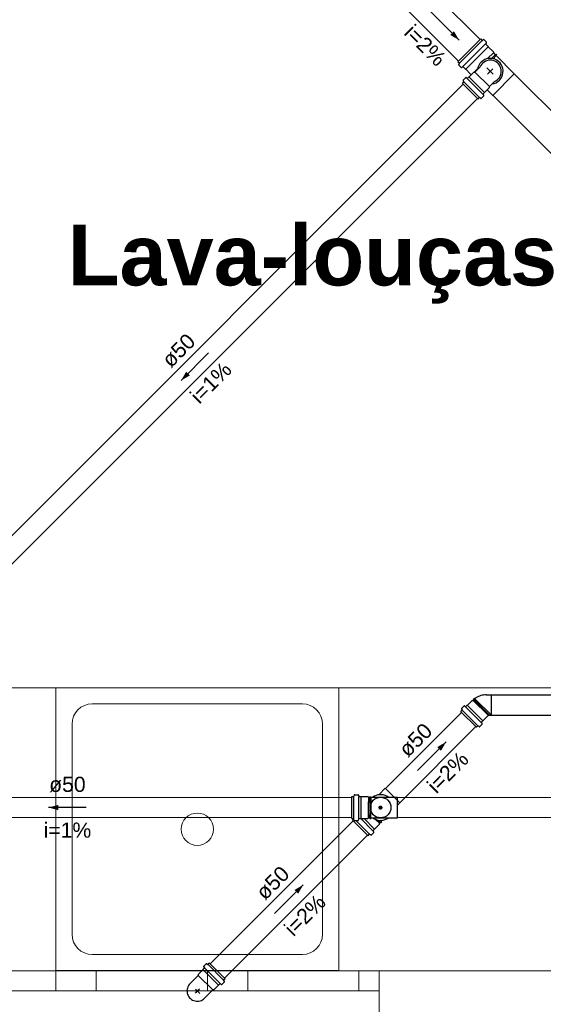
# Model space of a CAD drawing. Header units: millimetres. Extents: x -27714 to -5776, y 5810 to 9208.
# Tile 18 of 256: x -25666.81 to -25661.62, y 7013.9 to 7023.64. Entities that reach past the tile are written whole.
import ezdxf

# ---------------------------------------------------------------- set-up
doc = ezdxf.new("R2010")
doc.units = ezdxf.units.MM
for name, color, linetype, lineweight in [('CV-Condutos', 1, 'Continuous', 13), ('CV-Textos conduto', 7, 'Continuous', 25), ('TQ-Condutos', 3, 'Continuous', 30), ('TQ-Textos conduto', 7, 'Continuous', 25)]:
    doc.layers.add(name, color=color, linetype=linetype, lineweight=lineweight)
for name, color, linetype in [('CV-Sentido conduto', 9, 'Continuous'), ('HIDRO', 5, 'Continuous'), ('Simbolos', 5, 'Continuous'), ('SIMBOLOS INT', 1, 'Continuous'), ('Simbolos_int', 2, 'Continuous'), ('TEXTO', 7, 'Continuous'), ('TEXTO @ 100', 7, 'Continuous'), ('TEXTO @ 200', 7, 'Continuous'), ('TQ-Sentido conduto', 9, 'Continuous')]:
    doc.layers.add(name, color=color, linetype=linetype)
doc.styles.add('Arial', font='arial.ttf')
doc.styles.add('ArialN', font='arialbd.ttf')

# ---------------------------------------------------------------- blocks, each defined once
blk = doc.blocks.new('SIMBOLO NOMENCLATURA')
at = {"linetype": 'Continuous'}
blk.add_circle((-30, 0), 30, dxfattribs=at)
blk = doc.blocks.new('*U147')
at = {"layer": 'TEXTO @ 100', "linetype": 'Continuous', "xscale": 20, "yscale": 20, "zscale": 20}
blk.add_blockref('SIMBOLO NOMENCLATURA', (-25314.2283, 7009.9176), dxfattribs=at)
at = {"layer": 'TEXTO @ 200', "linetype": 'Continuous', "xscale": 40, "yscale": 40, "zscale": 40}
blk.add_blockref('SIMBOLO NOMENCLATURA', (-25314.2283, 7009.9176), dxfattribs=at)
blk = doc.blocks.new('*U151')
at = {"layer": 'TEXTO @ 100', "linetype": 'Continuous', "xscale": 20, "yscale": 20, "zscale": 20}
blk.add_blockref('SIMBOLO NOMENCLATURA', (-25312.5642, 7079.2502), dxfattribs=at)
at = {"layer": 'TEXTO @ 200', "linetype": 'Continuous', "xscale": 40, "yscale": 40, "zscale": 40}
blk.add_blockref('SIMBOLO NOMENCLATURA', (-25312.5642, 7079.2502), dxfattribs=at)
blk = doc.blocks.new('*U155')
at = {"layer": 'TEXTO @ 200', "linetype": 'Continuous', "xscale": 40, "yscale": 40, "zscale": 40}
blk.add_blockref('SIMBOLO NOMENCLATURA', (-23654.5269, 7584.9791), dxfattribs=at)
blk = doc.blocks.new('*U159')
at = {"layer": 'TEXTO @ 200', "linetype": 'Continuous', "xscale": 40, "yscale": 40, "zscale": 40}
blk.add_blockref('SIMBOLO NOMENCLATURA', (-23783.0676, 7189.4887), dxfattribs=at)

msp = doc.modelspace()

# ---------------------------------------------------------------- hatches: boundary and pattern name
at = {"layer": 'CV-Sentido conduto', "linetype": 'Continuous'}
for points in [[(-25665.2111, 7020.0725), (-25665.1245, 7020.1225), (-25665.1611, 7020.1591)], [(-25666.5228, 7015.8472), (-25666.4262, 7015.8213), (-25666.4262, 7015.8731)]]:
    msp.add_hatch(color=256, dxfattribs=at).paths.add_polyline_path(points)
at = {"layer": 'TQ-Sentido conduto', "linetype": 'Continuous'}
for points in [[(-25662.4592, 7023.4416), (-25662.5092, 7023.5282), (-25662.5458, 7023.4916)], [(-25662.5877, 7016.4957), (-25662.6743, 7016.4457), (-25662.6377, 7016.4091)], [(-25664.0019, 7015.0815), (-25664.0885, 7015.0315), (-25664.0519, 7014.9949)]]:
    msp.add_hatch(color=256, dxfattribs=at).paths.add_polyline_path(points)

# ---------------------------------------------------------------- linework, layer by layer
at = {"color": 7, "linetype": 'Continuous', "lineweight": 0}
for p, q in [((-25652.0682, 7014.233), (-25671.0504, 7014.233)), ((-25666.4505, 7014.233), (-25666.4505, 7014.033)), ((-25666.0505, 7014.033), (-25666.0505, 7014.233)), ((-25664.9505, 7014.233), (-25664.9505, 7014.033)), ((-25664.5505, 7014.033), (-25664.5505, 7014.233)), ((-25663.4505, 7014.233), (-25663.4505, 7014.033)), ((-25663.2505, 7014.233), (-25663.2505, 7013.633)), ((-25663.2505, 7014.233), (-25663.2505, 7013.633)), ((-25669.2505, 7014.033), (-25663.2505, 7014.033))]:
    msp.add_line(p, q, dxfattribs=at)
at = {"color": 83, "linetype": 'Continuous', "lineweight": 0}
for points in [[(-25671.0505, 7025.633), (-25671.0505, 7014.233), (-25640.0506, 7014.233), (-25640.0506, 7020.033), (-25648.6506, 7020.033), (-25648.6506, 7031.633), (-25653.0506, 7031.633), (-25653.0506, 7025.633)], [(-25663.6505, 7017.033), (-25663.6505, 7014.233), (-25661.4507, 7014.233), (-25661.4507, 7017.033)]]:
    msp.add_lwpolyline(points, close=True, dxfattribs=at)
msp.add_lwpolyline([(-25671.0505, 7014.233), (-25666.4505, 7014.233), (-25666.4505, 7017.033), (-25668.6505, 7017.033), (-25668.6505, 7021.433), (-25671.0505, 7021.433)], dxfattribs=at)
at = {"layer": 'CV-Condutos'}
for p, q in [((-25662.4192, 7023.0057), (-25667.7778, 7017.6472)), ((-25662.2778, 7022.8643), (-25667.6364, 7017.5057)), ((-25663.5206, 7015.9472), (-25668.9627, 7015.9472)), ((-25653.1207, 7015.9472), (-25663.0686, 7015.9472)), ((-25663.5206, 7015.7472), (-25668.9627, 7015.7472)), ((-25653.1207, 7015.7472), (-25663.0686, 7015.7472))]:
    msp.add_line(p, q, dxfattribs=at)
at = {"layer": 'CV-Sentido conduto'}
for points in [[(-25664.9385, 7020.345), (-25665.2111, 7020.0725)], [(-25666.1497, 7015.8472), (-25666.5228, 7015.8472)]]:
    msp.add_lwpolyline(points, dxfattribs=at)
at = {"layer": 'HIDRO', "linetype": 'Continuous', "lineweight": 0}
for p, q in [((-25663.6505, 7017.033), (-25666.4505, 7017.033)), ((-25666.4505, 7017.033), (-25666.4505, 7014.233)), ((-25663.6505, 7014.233), (-25663.6505, 7017.033)), ((-25666.0905, 7016.873), (-25664.0105, 7016.873)), ((-25666.2905, 7014.593), (-25666.2905, 7016.673)), ((-25663.8105, 7016.673), (-25663.8105, 7014.593)), ((-25664.0105, 7014.393), (-25666.0905, 7014.393)), ((-25666.4504, 7014.235), (-25663.6504, 7014.235))]:
    msp.add_line(p, q, dxfattribs=at)
msp.add_circle((-25665.0505, 7015.633), 0.16, dxfattribs=at)
for centre, start, end in [((-25666.0905, 7016.673), 90, 180), ((-25664.0105, 7016.673), 0, 90), ((-25666.0905, 7014.593), 180, 270), ((-25664.0105, 7014.593), 270, 0)]:
    msp.add_arc(centre, 0.2, start, end, dxfattribs=at)
at = {"layer": 'Simbolos'}
for p, q in [((-25662.245, 7023.4526), (-25662.4702, 7023.2275)), ((-25662.245, 7023.4526), (-25662.2321, 7023.4398)), ((-25662.2273, 7023.4391), (-25662.2165, 7023.4454)), ((-25662.2117, 7023.4447), (-25662.1869, 7023.42)), ((-25662.1936, 7023.4063), (-25662.1867, 7023.4146)), ((-25662.1934, 7023.401), (-25662.1694, 7023.377)), ((-25662.1694, 7023.377), (-25662.1694, 7023.3756)), ((-25662.1694, 7023.3756), (-25662.1192, 7023.3254)), ((-25662.1192, 7023.3254), (-25662.1192, 7023.3152)), ((-25662.4702, 7023.2275), (-25662.4573, 7023.2146)), ((-25662.1192, 7023.3152), (-25662.1005, 7023.2965)), ((-25662.0999, 7023.2971), (-25662.0953, 7023.301)), ((-25662.0953, 7023.301), (-25662.087, 7023.2926)), ((-25662.0915, 7023.2875), (-25661.912, 7023.108)), ((-25662.0909, 7023.288), (-25662.087, 7023.2926)), ((-25662.4566, 7023.2098), (-25662.4629, 7023.199)), ((-25662.4623, 7023.1941), (-25662.4375, 7023.1694)), ((-25662.4239, 7023.1761), (-25662.4321, 7023.1692)), ((-25662.4185, 7023.1758), (-25662.3945, 7023.1518)), ((-25662.3945, 7023.1518), (-25662.3931, 7023.1518)), ((-25662.3931, 7023.1518), (-25662.3429, 7023.1016)), ((-25662.3027, 7023.1242), (-25662.2513, 7023.1757)), ((-25662.4191, 7023.0402), (-25662.4129, 7023.0295)), ((-25662.4185, 7023.045), (-25662.3937, 7023.0698)), ((-25662.3883, 7023.07), (-25662.3802, 7023.0632)), ((-25662.3748, 7023.0635), (-25662.3615, 7023.0767)), ((-25662.3615, 7023.0767), (-25662.3604, 7023.0767)), ((-25662.3604, 7023.0767), (-25662.3129, 7023.1242)), ((-25662.3429, 7023.1016), (-25662.3355, 7023.1016)), ((-25662.3129, 7023.1242), (-25662.3027, 7023.1242)), ((-25662.1593, 7022.9808), (-25662.1079, 7023.0323)), ((-25662.4259, 7023.0124), (-25662.4136, 7023.0247)), ((-25662.4259, 7023.0124), (-25662.2712, 7022.8577)), ((-25662.2068, 7022.9231), (-25662.1593, 7022.9707)), ((-25662.1805, 7022.9494), (-25662.1255, 7022.8944)), ((-25662.1593, 7022.9707), (-25662.1593, 7022.9808)), ((-25662.2712, 7022.8577), (-25662.2589, 7022.87)), ((-25662.2434, 7022.8644), (-25662.254, 7022.8706)), ((-25662.2386, 7022.8651), (-25662.2138, 7022.8899)), ((-25662.2135, 7022.8953), (-25662.2203, 7022.9034)), ((-25662.2201, 7022.9088), (-25662.2068, 7022.922)), ((-25662.2068, 7022.922), (-25662.2068, 7022.9231)), ((-25662.377, 7016.86), (-25662.3295, 7016.9075)), ((-25662.3295, 7016.9075), (-25662.3193, 7016.9075)), ((-25662.3193, 7016.9075), (-25662.3119, 7016.9149)), ((-25662.3158, 7016.9195), (-25662.3075, 7016.9278)), ((-25662.3119, 7016.9149), (-25662.3158, 7016.9195)), ((-25662.3029, 7016.9239), (-25662.3075, 7016.9278)), ((-25662.1894, 7016.9628), (-25662.1396, 7016.9628)), ((-25662.4424, 7016.7957), (-25662.4301, 7016.808)), ((-25662.4424, 7016.7957), (-25662.2877, 7016.641)), ((-25662.4357, 7016.8234), (-25662.4295, 7016.8128)), ((-25662.435, 7016.8283), (-25662.4102, 7016.8531)), ((-25662.4048, 7016.8533), (-25662.3967, 7016.8465)), ((-25662.3913, 7016.8468), (-25662.3781, 7016.86)), ((-25662.3781, 7016.86), (-25662.377, 7016.86)), ((-25662.2366, 7016.6921), (-25662.2234, 7016.7053)), ((-25662.2234, 7016.7064), (-25662.1759, 7016.754)), ((-25662.2234, 7016.7053), (-25662.2234, 7016.7064)), ((-25662.1759, 7016.754), (-25662.1759, 7016.756)), ((-25662.1719, 7016.76), (-25662.1396, 7016.76)), ((-25662.2877, 7016.641), (-25662.2754, 7016.6533)), ((-25662.26, 7016.6477), (-25662.2706, 7016.6539)), ((-25662.2551, 7016.6484), (-25662.2303, 7016.6732)), ((-25662.2301, 7016.6786), (-25662.2369, 7016.6867)), ((-25663.2536, 7015.9732), (-25663.1894, 7016.0374)), ((-25663.5206, 7015.7378), (-25663.5206, 7015.9566)), ((-25663.5206, 7015.9566), (-25663.5032, 7015.9566)), ((-25663.4961, 7015.9715), (-25663.4993, 7015.9596)), ((-25663.4922, 7015.9744), (-25663.4572, 7015.9744)), ((-25663.4532, 7015.9708), (-25663.4523, 7015.9603)), ((-25663.4483, 7015.9566), (-25663.4296, 7015.9566)), ((-25663.4296, 7015.9566), (-25663.4288, 7015.9558)), ((-25663.4288, 7015.9558), (-25663.3616, 7015.9558)), ((-25663.3616, 7015.9558), (-25663.3544, 7015.9486)), ((-25663.3544, 7015.9486), (-25663.344, 7015.9486)), ((-25663.344, 7015.9486), (-25663.3435, 7015.9546)), ((-25663.3435, 7015.9546), (-25663.3318, 7015.9546)), ((-25663.3312, 7015.9486), (-25663.3318, 7015.9546)), ((-25663.3312, 7015.9486), (-25663.313, 7015.9486)), ((-25663.313, 7015.9486), (-25663.0686, 7015.9486)), ((-25663.0686, 7015.8714), (-25663.046, 7015.894)), ((-25663.5206, 7015.7378), (-25663.5032, 7015.7378)), ((-25663.5146, 7015.7235), (-25663.5023, 7015.7358)), ((-25663.3599, 7015.5688), (-25663.5146, 7015.7235)), ((-25663.4961, 7015.723), (-25663.4993, 7015.7348)), ((-25663.4532, 7015.7237), (-25663.4523, 7015.7342)), ((-25663.4483, 7015.7378), (-25663.4296, 7015.7378)), ((-25663.4296, 7015.7378), (-25663.4288, 7015.7386)), ((-25663.4288, 7015.7386), (-25663.3616, 7015.7386)), ((-25663.3616, 7015.7386), (-25663.3544, 7015.7458)), ((-25663.3544, 7015.7458), (-25663.344, 7015.7458)), ((-25663.344, 7015.7458), (-25663.3435, 7015.7398)), ((-25663.3435, 7015.7398), (-25663.3318, 7015.7398)), ((-25663.3312, 7015.7458), (-25663.3318, 7015.7398)), ((-25663.3312, 7015.7458), (-25663.313, 7015.7458)), ((-25663.313, 7015.7458), (-25663.0686, 7015.7458)), ((-25663.4922, 7015.72), (-25663.4572, 7015.72)), ((-25663.3088, 7015.6199), (-25663.2956, 7015.6331)), ((-25663.2956, 7015.6342), (-25663.2481, 7015.6818)), ((-25663.2956, 7015.6331), (-25663.2956, 7015.6342)), ((-25663.2481, 7015.6919), (-25663.2407, 7015.6993)), ((-25663.2481, 7015.6818), (-25663.2481, 7015.6919)), ((-25663.2407, 7015.6993), (-25663.2361, 7015.6954)), ((-25663.2361, 7015.6954), (-25663.2278, 7015.7037)), ((-25663.2317, 7015.7083), (-25663.2188, 7015.7212)), ((-25663.2317, 7015.7083), (-25663.2278, 7015.7037)), ((-25663.3599, 7015.5688), (-25663.3476, 7015.5811)), ((-25663.3322, 7015.5756), (-25663.3428, 7015.5817)), ((-25663.3273, 7015.5762), (-25663.3025, 7015.601)), ((-25663.3023, 7015.6064), (-25663.3091, 7015.6145)), ((-25664.9874, 7014.2707), (-25664.9806, 7014.2626)), ((-25664.9624, 7014.3009), (-25664.9872, 7014.2761)), ((-25664.9575, 7014.3016), (-25664.9469, 7014.2954)), ((-25664.9298, 7014.3084), (-25664.9421, 7014.2961)), ((-25664.7751, 7014.1536), (-25664.9298, 7014.3084)), ((-25665.0416, 7014.1852), (-25665.1131, 7014.1137)), ((-25664.9941, 7014.2429), (-25665.0416, 7014.1954)), ((-25665.0416, 7014.1954), (-25665.0416, 7014.1852)), ((-25664.9809, 7014.2572), (-25664.9941, 7014.244)), ((-25664.9941, 7014.244), (-25664.9941, 7014.2429)), ((-25664.8405, 7014.0893), (-25664.888, 7014.0418)), ((-25664.8394, 7014.0893), (-25664.8405, 7014.0893)), ((-25664.8262, 7014.1025), (-25664.8394, 7014.0893)), ((-25664.8127, 7014.096), (-25664.8208, 7014.1028)), ((-25664.7825, 7014.121), (-25664.8073, 7014.0963)), ((-25664.7818, 7014.1259), (-25664.788, 7014.1365)), ((-25664.7751, 7014.1536), (-25664.7874, 7014.1413)), ((-25664.8982, 7014.0418), (-25664.9697, 7013.9703)), ((-25664.888, 7014.0418), (-25664.8982, 7014.0418))]:
    msp.add_line(p, q, dxfattribs=at)
for points in [[(-25662.2321, 7023.4398), (-25662.2317, 7023.4394), (-25662.2312, 7023.4391), (-25662.2307, 7023.4388), (-25662.2301, 7023.4387), (-25662.2296, 7023.4386), (-25662.229, 7023.4386), (-25662.2284, 7023.4387), (-25662.2278, 7023.4389), (-25662.2273, 7023.4391)], [(-25662.2117, 7023.4447), (-25662.2121, 7023.4451), (-25662.2126, 7023.4454), (-25662.2131, 7023.4457), (-25662.2137, 7023.4458), (-25662.2143, 7023.4459), (-25662.2148, 7023.4459), (-25662.2154, 7023.4458), (-25662.216, 7023.4456), (-25662.2165, 7023.4454)], [(-25662.1936, 7023.4064), (-25662.194, 7023.4058), (-25662.1943, 7023.4052), (-25662.1945, 7023.4046), (-25662.1945, 7023.404), (-25662.1945, 7023.4033), (-25662.1944, 7023.4027), (-25662.1941, 7023.402), (-25662.1938, 7023.4015), (-25662.1934, 7023.401)], [(-25662.1867, 7023.4146), (-25662.1863, 7023.4151), (-25662.186, 7023.4157), (-25662.1858, 7023.4163), (-25662.1858, 7023.417), (-25662.1858, 7023.4177), (-25662.1859, 7023.4183), (-25662.1862, 7023.4189), (-25662.1865, 7023.4195), (-25662.1869, 7023.42)], [(-25662.1079, 7023.0323), (-25662.0938, 7023.0395), (-25662.0809, 7023.0487), (-25662.0694, 7023.0596), (-25662.0597, 7023.0721), (-25662.0518, 7023.0858), (-25662.0461, 7023.1006), (-25662.0425, 7023.116), (-25662.0412, 7023.1318), (-25662.0421, 7023.1476), (-25662.0454, 7023.1631), (-25662.0508, 7023.1779), (-25662.0583, 7023.1919), (-25662.0678, 7023.2046), (-25662.079, 7023.2158), (-25662.0917, 7023.2252), (-25662.1056, 7023.2328), (-25662.1205, 7023.2382), (-25662.136, 7023.2414), (-25662.1518, 7023.2424), (-25662.1676, 7023.2411), (-25662.183, 7023.2375), (-25662.1977, 7023.2317), (-25662.2115, 7023.2239), (-25662.224, 7023.2141), (-25662.2349, 7023.2027), (-25662.2441, 7023.1898), (-25662.2513, 7023.1757)], [(-25662.4629, 7023.199), (-25662.4632, 7023.1984), (-25662.4633, 7023.1979), (-25662.4634, 7023.1973), (-25662.4634, 7023.1967), (-25662.4634, 7023.1962), (-25662.4632, 7023.1956), (-25662.463, 7023.1951), (-25662.4627, 7023.1946), (-25662.4623, 7023.1941)], [(-25662.4567, 7023.2098), (-25662.4564, 7023.2103), (-25662.4562, 7023.2109), (-25662.4561, 7023.2114), (-25662.4561, 7023.212), (-25662.4562, 7023.2126), (-25662.4564, 7023.2131), (-25662.4566, 7023.2137), (-25662.4569, 7023.2142), (-25662.4573, 7023.2146)], [(-25662.4375, 7023.1694), (-25662.437, 7023.169), (-25662.4365, 7023.1686), (-25662.4358, 7023.1684), (-25662.4352, 7023.1682), (-25662.4345, 7023.1682), (-25662.4339, 7023.1683), (-25662.4333, 7023.1685), (-25662.4327, 7023.1688), (-25662.4321, 7023.1691)], [(-25662.4185, 7023.1758), (-25662.419, 7023.1763), (-25662.4196, 7023.1766), (-25662.4202, 7023.1768), (-25662.4208, 7023.177), (-25662.4215, 7023.177), (-25662.4222, 7023.1769), (-25662.4228, 7023.1767), (-25662.4234, 7023.1764), (-25662.4239, 7023.1761)], [(-25662.4185, 7023.045), (-25662.4188, 7023.0445), (-25662.4192, 7023.0441), (-25662.4194, 7023.0435), (-25662.4195, 7023.043), (-25662.4196, 7023.0424), (-25662.4196, 7023.0418), (-25662.4195, 7023.0412), (-25662.4193, 7023.0407), (-25662.4191, 7023.0402)], [(-25662.3883, 7023.07), (-25662.3888, 7023.0704), (-25662.3894, 7023.0707), (-25662.39, 7023.0709), (-25662.3907, 7023.071), (-25662.3913, 7023.0709), (-25662.392, 7023.0708), (-25662.3926, 7023.0706), (-25662.3931, 7023.0702), (-25662.3937, 7023.0698)], [(-25662.3802, 7023.0632), (-25662.3796, 7023.0629), (-25662.3791, 7023.0626), (-25662.3784, 7023.0624), (-25662.3778, 7023.0623), (-25662.3771, 7023.0623), (-25662.3765, 7023.0625), (-25662.3759, 7023.0627), (-25662.3753, 7023.0631), (-25662.3748, 7023.0635)], [(-25662.4136, 7023.0247), (-25662.4132, 7023.0251), (-25662.4129, 7023.0256), (-25662.4127, 7023.0261), (-25662.4125, 7023.0267), (-25662.4124, 7023.0273), (-25662.4124, 7023.0279), (-25662.4125, 7023.0284), (-25662.4127, 7023.029), (-25662.413, 7023.0295)], [(-25662.254, 7022.8706), (-25662.2546, 7022.8709), (-25662.2551, 7022.871), (-25662.2557, 7022.8711), (-25662.2563, 7022.8711), (-25662.2569, 7022.8711), (-25662.2574, 7022.8709), (-25662.2579, 7022.8707), (-25662.2584, 7022.8703), (-25662.2589, 7022.87)], [(-25662.2434, 7022.8645), (-25662.2429, 7022.8642), (-25662.2423, 7022.864), (-25662.2417, 7022.8639), (-25662.2412, 7022.8639), (-25662.2406, 7022.864), (-25662.24, 7022.8642), (-25662.2395, 7022.8644), (-25662.239, 7022.8647), (-25662.2386, 7022.8651)], [(-25662.2201, 7022.9088), (-25662.2205, 7022.9083), (-25662.2208, 7022.9077), (-25662.2211, 7022.9071), (-25662.2212, 7022.9064), (-25662.2212, 7022.9058), (-25662.2212, 7022.9051), (-25662.221, 7022.9045), (-25662.2207, 7022.9039), (-25662.2203, 7022.9034)], [(-25662.2138, 7022.8899), (-25662.2133, 7022.8904), (-25662.213, 7022.891), (-25662.2128, 7022.8916), (-25662.2126, 7022.8922), (-25662.2126, 7022.8929), (-25662.2127, 7022.8935), (-25662.2129, 7022.8942), (-25662.2131, 7022.8948), (-25662.2135, 7022.8953)], [(-25662.1894, 7016.9629), (-25662.2029, 7016.9623), (-25662.2164, 7016.9607), (-25662.2297, 7016.9582), (-25662.2428, 7016.9547), (-25662.2557, 7016.9503), (-25662.2681, 7016.945), (-25662.2802, 7016.9388), (-25662.2918, 7016.9318), (-25662.3029, 7016.924)], [(-25662.435, 7016.8283), (-25662.4354, 7016.8278), (-25662.4357, 7016.8274), (-25662.4359, 7016.8268), (-25662.4361, 7016.8263), (-25662.4362, 7016.8257), (-25662.4362, 7016.8251), (-25662.4361, 7016.8245), (-25662.4359, 7016.824), (-25662.4356, 7016.8235)], [(-25662.4301, 7016.808), (-25662.4298, 7016.8084), (-25662.4295, 7016.8089), (-25662.4292, 7016.8094), (-25662.4291, 7016.81), (-25662.429, 7016.8106), (-25662.429, 7016.8112), (-25662.4291, 7016.8117), (-25662.4293, 7016.8123), (-25662.4295, 7016.8128)], [(-25662.4048, 7016.8533), (-25662.4054, 7016.8537), (-25662.406, 7016.854), (-25662.4066, 7016.8542), (-25662.4073, 7016.8542), (-25662.4079, 7016.8542), (-25662.4086, 7016.8541), (-25662.4092, 7016.8538), (-25662.4097, 7016.8535), (-25662.4102, 7016.8531)], [(-25662.3967, 7016.8465), (-25662.3962, 7016.8462), (-25662.3956, 7016.8459), (-25662.395, 7016.8457), (-25662.3943, 7016.8456), (-25662.3937, 7016.8456), (-25662.393, 7016.8458), (-25662.3924, 7016.846), (-25662.3918, 7016.8464), (-25662.3913, 7016.8468)], [(-25662.1719, 7016.76), (-25662.1726, 7016.76), (-25662.1733, 7016.7598), (-25662.1739, 7016.7595), (-25662.1745, 7016.7591), (-25662.1749, 7016.7586), (-25662.1753, 7016.758), (-25662.1756, 7016.7574), (-25662.1758, 7016.7567), (-25662.1759, 7016.756)], [(-25662.2706, 7016.6539), (-25662.2711, 7016.6542), (-25662.2717, 7016.6543), (-25662.2723, 7016.6544), (-25662.2728, 7016.6544), (-25662.2734, 7016.6544), (-25662.274, 7016.6542), (-25662.2745, 7016.654), (-25662.275, 7016.6536), (-25662.2754, 7016.6533)], [(-25662.26, 7016.6478), (-25662.2594, 7016.6475), (-25662.2589, 7016.6473), (-25662.2583, 7016.6472), (-25662.2577, 7016.6472), (-25662.2571, 7016.6473), (-25662.2566, 7016.6475), (-25662.2561, 7016.6477), (-25662.2556, 7016.648), (-25662.2551, 7016.6484)], [(-25662.2366, 7016.6921), (-25662.2371, 7016.6916), (-25662.2374, 7016.691), (-25662.2376, 7016.6904), (-25662.2378, 7016.6897), (-25662.2378, 7016.6891), (-25662.2377, 7016.6884), (-25662.2375, 7016.6878), (-25662.2372, 7016.6872), (-25662.2369, 7016.6867)], [(-25662.2303, 7016.6732), (-25662.2299, 7016.6737), (-25662.2296, 7016.6742), (-25662.2293, 7016.6749), (-25662.2292, 7016.6755), (-25662.2292, 7016.6762), (-25662.2293, 7016.6768), (-25662.2294, 7016.6774), (-25662.2297, 7016.678), (-25662.2301, 7016.6786)], [(-25663.5032, 7015.9566), (-25663.5026, 7015.9567), (-25663.502, 7015.9568), (-25663.5015, 7015.957), (-25663.501, 7015.9573), (-25663.5005, 7015.9577), (-25663.5001, 7015.9581), (-25663.4998, 7015.9585), (-25663.4995, 7015.9591), (-25663.4993, 7015.9596)], [(-25663.4923, 7015.9744), (-25663.4929, 7015.9744), (-25663.4934, 7015.9743), (-25663.494, 7015.9741), (-25663.4945, 7015.9738), (-25663.4949, 7015.9734), (-25663.4953, 7015.973), (-25663.4957, 7015.9725), (-25663.4959, 7015.972), (-25663.4961, 7015.9715)], [(-25663.4532, 7015.9707), (-25663.4534, 7015.9714), (-25663.4536, 7015.972), (-25663.4539, 7015.9726), (-25663.4543, 7015.9731), (-25663.4548, 7015.9736), (-25663.4553, 7015.9739), (-25663.4559, 7015.9742), (-25663.4566, 7015.9743), (-25663.4572, 7015.9744)], [(-25663.4523, 7015.9603), (-25663.4522, 7015.9596), (-25663.4519, 7015.959), (-25663.4516, 7015.9584), (-25663.4512, 7015.9579), (-25663.4507, 7015.9575), (-25663.4502, 7015.9571), (-25663.4496, 7015.9568), (-25663.4489, 7015.9567), (-25663.4483, 7015.9566)], [(-25663.4993, 7015.7348), (-25663.4995, 7015.7354), (-25663.4998, 7015.7359), (-25663.5001, 7015.7364), (-25663.5005, 7015.7368), (-25663.501, 7015.7371), (-25663.5015, 7015.7374), (-25663.502, 7015.7376), (-25663.5026, 7015.7378), (-25663.5032, 7015.7378)], [(-25663.5023, 7015.7358), (-25663.5022, 7015.7359), (-25663.5021, 7015.7361), (-25663.5019, 7015.7363), (-25663.5018, 7015.7364), (-25663.5017, 7015.7366), (-25663.5016, 7015.7368), (-25663.5015, 7015.737), (-25663.5014, 7015.7372), (-25663.5014, 7015.7374)], [(-25663.4572, 7015.72), (-25663.4566, 7015.7201), (-25663.4559, 7015.7203), (-25663.4553, 7015.7205), (-25663.4548, 7015.7209), (-25663.4543, 7015.7213), (-25663.4539, 7015.7218), (-25663.4536, 7015.7224), (-25663.4534, 7015.723), (-25663.4532, 7015.7237)], [(-25663.4483, 7015.7378), (-25663.4489, 7015.7378), (-25663.4496, 7015.7376), (-25663.4502, 7015.7374), (-25663.4507, 7015.737), (-25663.4512, 7015.7365), (-25663.4516, 7015.736), (-25663.4519, 7015.7355), (-25663.4522, 7015.7348), (-25663.4523, 7015.7342)], [(-25663.4961, 7015.723), (-25663.4959, 7015.7224), (-25663.4957, 7015.7219), (-25663.4953, 7015.7214), (-25663.4949, 7015.721), (-25663.4945, 7015.7207), (-25663.494, 7015.7204), (-25663.4934, 7015.7202), (-25663.4929, 7015.7201), (-25663.4923, 7015.72)], [(-25663.3428, 7015.5817), (-25663.3433, 7015.582), (-25663.3439, 7015.5821), (-25663.3445, 7015.5822), (-25663.345, 7015.5822), (-25663.3456, 7015.5822), (-25663.3462, 7015.582), (-25663.3467, 7015.5818), (-25663.3472, 7015.5814), (-25663.3476, 7015.5811)], [(-25663.3321, 7015.5756), (-25663.3316, 7015.5753), (-25663.3311, 7015.5751), (-25663.3305, 7015.575), (-25663.3299, 7015.575), (-25663.3293, 7015.5751), (-25663.3288, 7015.5753), (-25663.3282, 7015.5755), (-25663.3278, 7015.5758), (-25663.3273, 7015.5762)], [(-25663.3088, 7015.6199), (-25663.3092, 7015.6194), (-25663.3096, 7015.6188), (-25663.3098, 7015.6182), (-25663.31, 7015.6175), (-25663.31, 7015.6169), (-25663.3099, 7015.6162), (-25663.3097, 7015.6156), (-25663.3094, 7015.615), (-25663.3091, 7015.6145)], [(-25663.3025, 7015.601), (-25663.3021, 7015.6015), (-25663.3018, 7015.602), (-25663.3015, 7015.6027), (-25663.3014, 7015.6033), (-25663.3014, 7015.604), (-25663.3015, 7015.6046), (-25663.3016, 7015.6052), (-25663.3019, 7015.6058), (-25663.3023, 7015.6064)], [(-25664.9872, 7014.2761), (-25664.9876, 7014.2756), (-25664.9879, 7014.2751), (-25664.9882, 7014.2745), (-25664.9883, 7014.2738), (-25664.9883, 7014.2732), (-25664.9882, 7014.2725), (-25664.9881, 7014.2719), (-25664.9878, 7014.2713), (-25664.9874, 7014.2707)], [(-25664.9809, 7014.2572), (-25664.9805, 7014.2577), (-25664.9801, 7014.2583), (-25664.9799, 7014.2589), (-25664.9797, 7014.2596), (-25664.9797, 7014.2602), (-25664.9798, 7014.2609), (-25664.98, 7014.2615), (-25664.9803, 7014.2621), (-25664.9806, 7014.2626)], [(-25664.9576, 7014.3016), (-25664.9581, 7014.3018), (-25664.9586, 7014.302), (-25664.9592, 7014.3021), (-25664.9598, 7014.3021), (-25664.9604, 7014.302), (-25664.9609, 7014.3018), (-25664.9615, 7014.3016), (-25664.9619, 7014.3013), (-25664.9624, 7014.3009)], [(-25664.9469, 7014.2954), (-25664.9464, 7014.2952), (-25664.9458, 7014.295), (-25664.9452, 7014.2949), (-25664.9447, 7014.2949), (-25664.9441, 7014.295), (-25664.9435, 7014.2951), (-25664.943, 7014.2954), (-25664.9425, 7014.2957), (-25664.9421, 7014.2961)], [(-25665.1131, 7014.1137), (-25665.1227, 7014.1052), (-25665.1312, 7014.0956), (-25665.1384, 7014.085), (-25665.1442, 7014.0736), (-25665.1486, 7014.0615), (-25665.1513, 7014.049), (-25665.1526, 7014.0362), (-25665.1521, 7014.0234), (-25665.1501, 7014.0107), (-25665.1466, 7013.9984), (-25665.1415, 7013.9866), (-25665.1349, 7013.9756), (-25665.1271, 7013.9654), (-25665.118, 7013.9563), (-25665.1079, 7013.9485), (-25665.0968, 7013.942), (-25665.085, 7013.9369), (-25665.0727, 7013.9333), (-25665.06, 7013.9313), (-25665.0472, 7013.9309), (-25665.0344, 7013.9321), (-25665.0219, 7013.9349), (-25665.0098, 7013.9392), (-25664.9984, 7013.945), (-25664.9878, 7013.9522), (-25664.9782, 7013.9607), (-25664.9697, 7013.9703)], [(-25664.8208, 7014.1028), (-25664.8213, 7014.1031), (-25664.8219, 7014.1034), (-25664.8225, 7014.1036), (-25664.8232, 7014.1037), (-25664.8238, 7014.1037), (-25664.8245, 7014.1035), (-25664.8251, 7014.1033), (-25664.8257, 7014.103), (-25664.8262, 7014.1025)], [(-25664.8127, 7014.096), (-25664.8121, 7014.0956), (-25664.8115, 7014.0953), (-25664.8109, 7014.0952), (-25664.8103, 7014.0951), (-25664.8096, 7014.0951), (-25664.809, 7014.0952), (-25664.8083, 7014.0955), (-25664.8078, 7014.0958), (-25664.8073, 7014.0963)], [(-25664.7874, 7014.1413), (-25664.7877, 7014.1409), (-25664.788, 7014.1404), (-25664.7883, 7014.1399), (-25664.7884, 7014.1393), (-25664.7885, 7014.1387), (-25664.7885, 7014.1382), (-25664.7884, 7014.1376), (-25664.7882, 7014.137), (-25664.788, 7014.1365)], [(-25664.7825, 7014.121), (-25664.7821, 7014.1215), (-25664.7818, 7014.122), (-25664.7816, 7014.1225), (-25664.7814, 7014.123), (-25664.7813, 7014.1236), (-25664.7813, 7014.1242), (-25664.7814, 7014.1248), (-25664.7816, 7014.1253), (-25664.7819, 7014.1259)]]:
    msp.add_lwpolyline(points, dxfattribs=at)
at = {"layer": 'SIMBOLOS INT'}
for p, q in [((-25663.046, 7015.894), (-25663.1894, 7016.0374)), ((-25663.5001, 7015.7378), (-25663.5001, 7015.9566)), ((-25663.452, 7015.7378), (-25663.452, 7015.9566)), ((-25663.4288, 7015.7386), (-25663.4288, 7015.9558)), ((-25663.3544, 7015.9486), (-25663.3544, 7015.8942)), ((-25663.344, 7015.9486), (-25663.344, 7015.7577)), ((-25663.3312, 7015.9486), (-25663.3312, 7015.811)), ((-25663.0686, 7015.7458), (-25663.0686, 7015.9486)), ((-25663.3544, 7015.7458), (-25663.3544, 7015.9039)), ((-25663.2362, 7015.8472), (-25663.2582, 7015.8472)), ((-25663.2362, 7015.8472), (-25663.2518, 7015.8316)), ((-25663.2362, 7015.8472), (-25663.2486, 7015.8597)), ((-25663.2362, 7015.8472), (-25663.2362, 7015.8648)), ((-25663.2362, 7015.8472), (-25663.2221, 7015.8613)), ((-25663.2362, 7015.8472), (-25663.2163, 7015.8472)), ((-25663.2362, 7015.8472), (-25663.2362, 7015.8282)), ((-25663.2362, 7015.8472), (-25663.2227, 7015.8338)), ((-25663.3114, 7015.6173), (-25663.432, 7015.7378)), ((-25663.2956, 7015.6342), (-25663.4, 7015.7386)), ((-25663.344, 7015.7458), (-25663.344, 7015.7797)), ((-25663.3312, 7015.7458), (-25663.3312, 7015.8095)), ((-25663.2481, 7015.6919), (-25663.2866, 7015.7304)), ((-25663.2407, 7015.6993), (-25663.2647, 7015.7233)), ((-25663.3454, 7015.5832), (-25663.4822, 7015.72)), ((-25663.2317, 7015.7083), (-25663.2435, 7015.7202))]:
    msp.add_line(p, q, dxfattribs=at)
for points in [[(-25663.1594, 7015.9486), (-25663.1747, 7015.9586), (-25663.1914, 7015.9663), (-25663.2089, 7015.9715), (-25663.227, 7015.9741), (-25663.2453, 7015.9741), (-25663.2635, 7015.9715), (-25663.281, 7015.9663), (-25663.2976, 7015.9586), (-25663.313, 7015.9486)], [(-25663.313, 7015.7458), (-25663.2976, 7015.7358), (-25663.281, 7015.7282), (-25663.2635, 7015.723), (-25663.2453, 7015.7204), (-25663.227, 7015.7204), (-25663.2089, 7015.723), (-25663.1914, 7015.7282), (-25663.1747, 7015.7358), (-25663.1594, 7015.7458)]]:
    msp.add_lwpolyline(points, dxfattribs=at)
msp.add_circle((-25663.2362, 7015.8472), 0.1022, dxfattribs=at)
at = {"layer": 'Simbolos_int'}
for p, q in [((-25662.23, 7023.4376), (-25662.4551, 7023.2124)), ((-25662.1959, 7023.4035), (-25662.4211, 7023.1784)), ((-25662.1694, 7023.3756), (-25662.3931, 7023.1518)), ((-25662.1192, 7023.3152), (-25662.1766, 7023.2577)), ((-25662.0999, 7023.2971), (-25662.1375, 7023.2596)), ((-25662.0909, 7023.288), (-25662.122, 7023.257)), ((-25662.2747, 7023.1597), (-25662.3101, 7023.1242)), ((-25662.1837, 7023.1661), (-25662.1201, 7023.1025)), ((-25662.1785, 7023.1051), (-25662.1255, 7023.1581)), ((-25662.1505, 7023.133), (-25662.1785, 7023.1051)), ((-25662.3774, 7023.0609), (-25662.2227, 7022.9062)), ((-25662.2068, 7022.922), (-25662.3615, 7023.0767)), ((-25662.1593, 7022.9808), (-25662.3027, 7023.1242)), ((-25662.1255, 7022.8944), (-25661.912, 7023.108)), ((-25662.4114, 7023.0269), (-25662.2567, 7022.8721)), ((-25662.3193, 7016.9075), (-25662.1718, 7016.76)), ((-25662.3119, 7016.9149), (-25662.1571, 7016.76)), ((-25662.3029, 7016.9239), (-25662.1396, 7016.7606)), ((-25662.1396, 7016.76), (-25662.1396, 7016.9628)), ((-25662.428, 7016.8102), (-25662.2733, 7016.6554)), ((-25662.3939, 7016.8442), (-25662.2392, 7016.6895)), ((-25662.3781, 7016.86), (-25662.2234, 7016.7053)), ((-25664.7895, 7014.1392), (-25664.9443, 7014.2939)), ((-25665.0416, 7014.1852), (-25664.8982, 7014.0418)), ((-25664.9941, 7014.244), (-25664.8394, 7014.0893)), ((-25664.8236, 7014.1051), (-25664.9783, 7014.2598)), ((-25665.0504, 7014.033), (-25665.0718, 7014.0117)), ((-25665.0504, 7014.033), (-25665.0678, 7014.0504)), ((-25665.0504, 7014.033), (-25665.0301, 7014.0533)), ((-25665.0504, 7014.033), (-25665.0251, 7014.0078))]:
    msp.add_line(p, q, dxfattribs=at)
msp.add_lwpolyline([(-25662.1332, 7023.007), (-25662.1128, 7023.0115), (-25662.0934, 7023.0194), (-25662.0756, 7023.0303), (-25662.0598, 7023.0439), (-25662.0464, 7023.06), (-25662.0359, 7023.078), (-25662.0284, 7023.0975), (-25662.0242, 7023.118), (-25662.0235, 7023.1388), (-25662.0261, 7023.1595), (-25662.0322, 7023.1795), (-25662.0414, 7023.1983), (-25662.0535, 7023.2153), (-25662.0683, 7023.23), (-25662.0853, 7023.2422), (-25662.104, 7023.2514), (-25662.124, 7023.2574), (-25662.1447, 7023.2601), (-25662.1656, 7023.2593), (-25662.1861, 7023.2551), (-25662.2056, 7023.2477), (-25662.2236, 7023.2371), (-25662.2397, 7023.2238), (-25662.2533, 7023.208), (-25662.2642, 7023.1902), (-25662.272, 7023.1708), (-25662.2766, 7023.1504)], dxfattribs=at)
at = {"layer": 'TQ-Condutos'}
for p, q in [((-25662.9275, 7024.1221), (-25662.2515, 7023.4461)), ((-25663.1396, 7023.91), (-25662.4637, 7023.234)), ((-25661.9127, 7023.1073), (-25655.7729, 7016.9675)), ((-25662.1248, 7022.8951), (-25656.2493, 7017.0196)), ((-25662.1396, 7016.9614), (-25656.367, 7016.9614)), ((-25663.1884, 7016.0364), (-25662.4358, 7016.789)), ((-25662.1396, 7016.7614), (-25656.367, 7016.7614)), ((-25663.047, 7015.895), (-25662.2944, 7016.6476)), ((-25664.9231, 7014.3017), (-25663.508, 7015.7168)), ((-25664.7817, 7014.1603), (-25663.3666, 7015.5754))]:
    msp.add_line(p, q, dxfattribs=at)
at = {"layer": 'TQ-Sentido conduto'}
for points in [[(-25662.7419, 7023.7244), (-25662.4592, 7023.4416)], [(-25662.8705, 7016.2129), (-25662.5877, 7016.4957)], [(-25664.2847, 7014.7987), (-25664.0019, 7015.0815)]]:
    msp.add_lwpolyline(points, dxfattribs=at)

# ---------------------------------------------------------------- block references
at = {"layer": 'TEXTO'}
for name in ['*U155', '*U159', '*U151', '*U147']:
    msp.add_blockref(name, (0, 0), dxfattribs=at)

# ---------------------------------------------------------------- texts
at = {"color": 7, "lineweight": 0, "insert": (-25666.3324, 7021.6134), "char_height": 0.6, "width": 13.226524, "attachment_point": 1, "style": 'ArialN'}
msp.add_mtext('Lava-louças', dxfattribs=at)
at = {"layer": 'CV-Textos conduto', "char_height": 0.15, "attachment_point": 8, "rotation": 45.00011, "line_spacing_factor": 0.6, "style": 'Arial'}
for s, insert, width in [('ø50', (-25665.1812, 7020.3152), 0.722104), ('i=1%', (-25664.863, 7019.997), 0.943445)]:
    msp.add_mtext(s, dxfattribs=dict(at, insert=insert, width=width))
at = {"layer": 'CV-Textos conduto', "char_height": 0.15, "attachment_point": 8, "line_spacing_factor": 0.6, "style": 'Arial'}
for s, insert, width in [('ø50', (-25666.3363, 7015.9977), 0.722104), ('i=1%', (-25666.3363, 7015.5477), 0.943445)]:
    msp.add_mtext(s, dxfattribs=dict(at, insert=insert, width=width))
at = {"layer": 'TQ-Textos conduto', "char_height": 0.15, "attachment_point": 8, "line_spacing_factor": 0.6, "style": 'Arial'}
for s, insert, width, rotation in [('i=2%', (-25662.8477, 7023.3359), 0.943445, 314.99989), ('ø50', (-25662.8355, 7016.4607), 0.722104, 45.00011), ('i=2%', (-25662.5173, 7016.1426), 0.943445, 45.00011), ('ø50', (-25664.2497, 7015.0465), 0.722104, 45.00011), ('i=2%', (-25663.9315, 7014.7283), 0.943445, 45.00011)]:
    msp.add_mtext(s, dxfattribs=dict(at, insert=insert, width=width, rotation=rotation))

doc.saveas('drawing.dxf')
